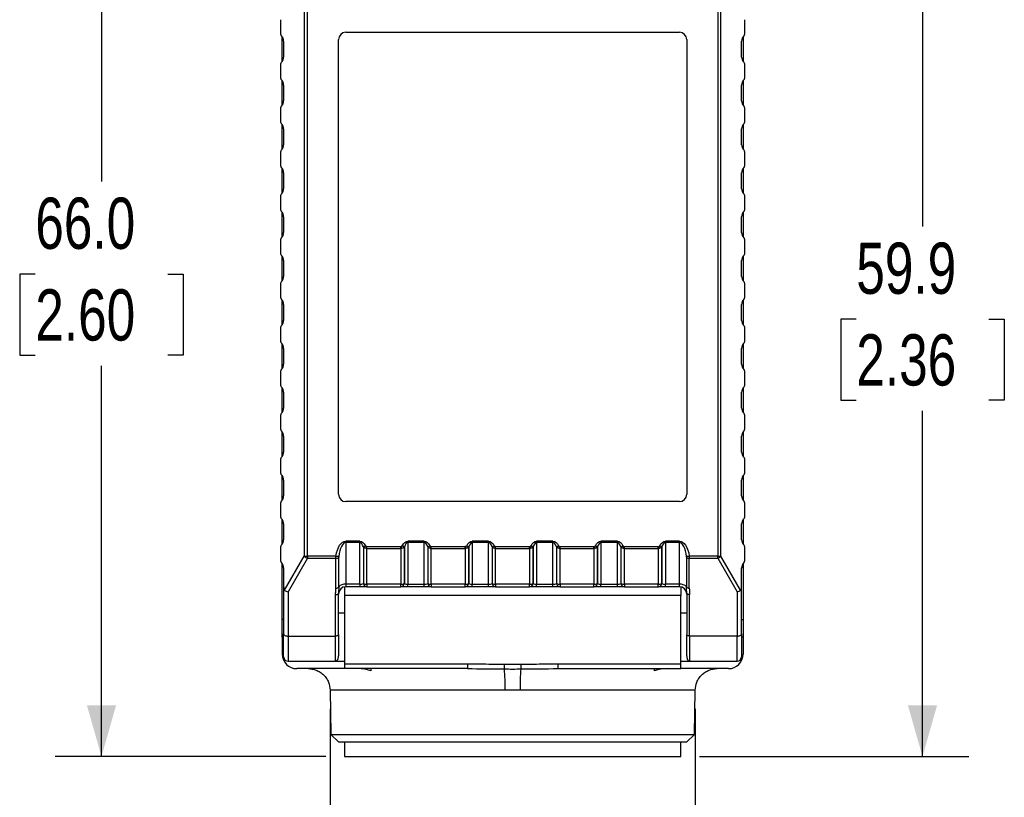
# Model space of a CAD drawing. Header units: millimetres. Extents: x 0 to 432, y 0 to 279.
# Tile 2 of 14: x 153 to 220, y 100 to 154. Entities that reach past the tile are written whole.
import ezdxf

# ---------------------------------------------------------------- set-up
doc = ezdxf.new("R2010")
doc.units = ezdxf.units.MM
doc.layers.add('DIMENSIONS', color=140, linetype='Continuous')
doc.styles.add('SLDTEXTSTYLE0', font='TXT', dxfattribs={"width": 0.75})
doc.dimstyles.new('SLDDIMSTYLE0', dxfattribs={"dimtxt": 3.5, "dimasz": 3.5, "dimexe": 0, "dimexo": 0.0625, "dimgap": 0.875, "dimtad": 0, "dimtih": 1, "dimtoh": 1, "dimdec": 1, "dimrnd": 1e-09, "dimzin": 4, "dimdsep": 46, "dimtxsty": 'SLDTEXTSTYLE0', "dimsah": 1, "dimcen": 0.09, "dimadec": 0, "dimazin": 1, "dimtfac": 1, "dimtdec": 1, "dimtofl": 0, "dimtmove": 0, "dimatfit": 3, "dimfxl": 0, "dimfrac": 2, "dimtolj": 1, "dimtzin": 12, "dimarcsym": 0})
doc.dimstyles.new('SLDDIMSTYLE1', dxfattribs={"dimtxt": 3.5, "dimasz": 3.5, "dimexe": 0, "dimexo": 0.0625, "dimgap": 0.875, "dimtad": 0, "dimtih": 1, "dimtoh": 1, "dimdec": 1, "dimrnd": 1e-09, "dimzin": 12, "dimdsep": 46, "dimtxsty": 'SLDTEXTSTYLE0', "dimsah": 1, "dimcen": 0.09, "dimadec": 0, "dimazin": 3, "dimtfac": 1, "dimtdec": 1, "dimtmove": 0, "dimatfit": 0, "dimfxl": 0, "dimfrac": 2, "dimtolj": 1, "dimtzin": 12, "dimarcsym": 0})
doc.dimstyles.new('SLDDIMSTYLE2', dxfattribs={"dimtxt": 3.5, "dimasz": 3.5, "dimexe": 0, "dimexo": 0.0625, "dimgap": 0.875, "dimtad": 0, "dimtih": 1, "dimtoh": 1, "dimdec": 1, "dimrnd": 1e-09, "dimzin": 12, "dimdsep": 46, "dimtxsty": 'SLDTEXTSTYLE0', "dimsah": 1, "dimcen": 0.09, "dimadec": 0, "dimazin": 3, "dimtfac": 1, "dimtdec": 1, "dimtofl": 0, "dimtmove": 0, "dimatfit": 3, "dimfxl": 0, "dimfrac": 2, "dimtolj": 1, "dimtzin": 12, "dimarcsym": 0})

# ---------------------------------------------------------------- blocks, each defined once
blk = doc.blocks.new('_D')
at = {"layer": 'DIMENSIONS'}
for p, q in [((170.555, 169.196), (155.299, 169.196)), ((158.474, 169.196), (158.474, 142.49)), ((153.948, 136.169), (152.882, 136.169)), ((152.882, 136.169), (152.882, 130.613)), ((163, 136.169), (164.066, 136.169)), ((164.066, 136.169), (164.066, 130.613)), ((152.882, 130.613), (153.948, 130.613)), ((164.066, 130.613), (163, 130.613)), ((158.474, 103.196), (158.474, 129.902)), ((173.805, 103.196), (155.299, 103.196))]:
    blk.add_line(p, q, dxfattribs=at)
for points in [[(158.474, 169.196), (157.474, 165.696), (159.474, 165.696)], [(158.474, 103.196), (159.474, 106.696), (157.474, 106.696)]]:
    blk.add_solid(points, dxfattribs=at)
at = {"layer": 'DIMENSIONS', "char_height": 3.5, "attachment_point": 1, "style": 'SLDTEXTSTYLE0'}
for s, insert in [('66.0', (153.948, 141.392)), ('2.60', (153.948, 135.124))]:
    blk.add_mtext(s, dxfattribs=dict(at, insert=insert))
blk = doc.blocks.new('_D_2')
at = {"layer": 'DIMENSIONS'}
for p, q in [((174.101, 106.452), (174.101, 90.021)), ((199.049, 106.452), (199.049, 90.021)), ((174.101, 93.196), (167.751, 93.196)), ((182.049, 93.169), (180.983, 93.169)), ((180.983, 93.169), (180.983, 87.613)), ((191.101, 93.169), (192.167, 93.169)), ((192.167, 93.169), (192.167, 87.613)), ((199.049, 93.196), (205.399, 93.196)), ((180.983, 87.613), (182.049, 87.613)), ((192.167, 87.613), (191.101, 87.613))]:
    blk.add_line(p, q, dxfattribs=at)
for points in [[(174.101, 93.196), (170.601, 94.196), (170.601, 92.196)], [(199.049, 93.196), (202.549, 92.196), (202.549, 94.196)]]:
    blk.add_solid(points, dxfattribs=at)
at = {"layer": 'DIMENSIONS', "char_height": 3.5, "attachment_point": 1, "style": 'SLDTEXTSTYLE0'}
for s, insert in [('24.9', (182.049, 98.392)), ('0.98', (182.049, 92.124))]:
    blk.add_mtext(s, dxfattribs=dict(at, insert=insert))
blk = doc.blocks.new('_D_3')
at = {"layer": 'DIMENSIONS'}
for p, q in [((202.385, 163.046), (217.766, 163.046)), ((214.591, 163.046), (214.591, 139.415)), ((210.066, 133.094), (208.999, 133.094)), ((208.999, 133.094), (208.999, 127.538)), ((219.117, 133.094), (220.183, 133.094)), ((220.183, 133.094), (220.183, 127.538)), ((208.999, 127.538), (210.066, 127.538)), ((220.183, 127.538), (219.117, 127.538)), ((214.591, 103.196), (214.591, 126.827)), ((199.345, 103.196), (217.766, 103.196))]:
    blk.add_line(p, q, dxfattribs=at)
for points in [[(214.591, 163.046), (213.591, 159.546), (215.591, 159.546)], [(214.591, 103.196), (215.591, 106.696), (213.591, 106.696)]]:
    blk.add_solid(points, dxfattribs=at)
at = {"layer": 'DIMENSIONS', "char_height": 3.5, "attachment_point": 1, "style": 'SLDTEXTSTYLE0'}
for s, insert in [('59.9', (210.066, 138.317)), ('2.36', (210.066, 132.049))]:
    blk.add_mtext(s, dxfattribs=dict(at, insert=insert))

msp = doc.modelspace()

# ---------------------------------------------------------------- linework, layer by layer
at = {"color": 7, "linetype": 'Continuous', "lineweight": 25}
for p, q in [((172.337, 154.196), (172.337, 116.892)), ((172.549, 116.892), (172.549, 154.196)), ((200.601, 154.196), (200.601, 116.892)), ((200.813, 116.892), (200.813, 154.196)), ((170.725, 152.537), (170.725, 153.554)), ((202.425, 153.554), (202.425, 152.537)), ((170.754, 152.466), (170.779, 152.442)), ((170.825, 150.703), (170.825, 152.389)), ((174.675, 121.111), (174.675, 152.196)), ((175.175, 152.696), (197.975, 152.696)), ((198.475, 152.196), (198.475, 121.111)), ((202.325, 152.389), (202.325, 150.703)), ((202.372, 152.442), (202.396, 152.466)), ((170.925, 152.089), (170.925, 151.003)), ((202.225, 151.003), (202.225, 152.089)), ((170.725, 149.537), (170.725, 150.554)), ((170.779, 150.649), (170.754, 150.625)), ((202.396, 150.625), (202.372, 150.649)), ((202.425, 150.554), (202.425, 149.537)), ((170.754, 149.466), (170.779, 149.442)), ((202.372, 149.442), (202.396, 149.466)), ((170.825, 147.703), (170.825, 149.389)), ((170.925, 149.089), (170.925, 148.003)), ((202.225, 148.003), (202.225, 149.089)), ((202.325, 149.389), (202.325, 147.703)), ((170.725, 146.537), (170.725, 147.554)), ((170.779, 147.649), (170.754, 147.625)), ((202.396, 147.625), (202.372, 147.649)), ((202.425, 147.554), (202.425, 146.537)), ((170.754, 146.466), (170.779, 146.442)), ((170.825, 144.703), (170.825, 146.389)), ((170.925, 146.089), (170.925, 145.003)), ((202.225, 145.003), (202.225, 146.089)), ((202.325, 146.389), (202.325, 144.703)), ((202.372, 146.442), (202.396, 146.466)), ((170.725, 143.537), (170.725, 144.554)), ((170.779, 144.649), (170.754, 144.625)), ((202.396, 144.625), (202.372, 144.649)), ((202.425, 144.554), (202.425, 143.537)), ((170.754, 143.466), (170.779, 143.442)), ((170.825, 141.703), (170.825, 143.389)), ((202.325, 143.389), (202.325, 141.703)), ((202.372, 143.442), (202.396, 143.466)), ((170.925, 143.089), (170.925, 142.003)), ((202.225, 142.003), (202.225, 143.089)), ((170.725, 140.537), (170.725, 141.554)), ((170.779, 141.649), (170.754, 141.625)), ((202.396, 141.625), (202.372, 141.649)), ((202.425, 141.554), (202.425, 140.537)), ((170.754, 140.466), (170.779, 140.442)), ((170.825, 138.703), (170.825, 140.389)), ((170.925, 140.089), (170.925, 139.003)), ((202.225, 139.003), (202.225, 140.089)), ((202.325, 140.389), (202.325, 138.703)), ((202.372, 140.442), (202.396, 140.466)), ((170.779, 138.649), (170.754, 138.625)), ((202.396, 138.625), (202.372, 138.649)), ((170.725, 137.537), (170.725, 138.554)), ((202.425, 138.554), (202.425, 137.537)), ((170.754, 137.466), (170.779, 137.442)), ((170.825, 135.703), (170.825, 137.389)), ((202.325, 137.389), (202.325, 135.703)), ((202.372, 137.442), (202.396, 137.466)), ((170.925, 137.089), (170.925, 136.003)), ((202.225, 136.003), (202.225, 137.089)), ((170.725, 134.537), (170.725, 135.554)), ((170.779, 135.649), (170.754, 135.625)), ((202.396, 135.625), (202.372, 135.649)), ((202.425, 135.554), (202.425, 134.537)), ((170.754, 134.466), (170.779, 134.442)), ((170.825, 132.703), (170.825, 134.389)), ((170.925, 134.089), (170.925, 133.003)), ((202.225, 133.003), (202.225, 134.089)), ((202.325, 134.389), (202.325, 132.703)), ((202.372, 134.442), (202.396, 134.466)), ((170.779, 132.649), (170.754, 132.625)), ((202.396, 132.625), (202.372, 132.649)), ((170.725, 131.537), (170.725, 132.554)), ((202.425, 132.554), (202.425, 131.537)), ((170.754, 131.466), (170.779, 131.442)), ((170.825, 129.703), (170.825, 131.389)), ((202.325, 131.389), (202.325, 129.703)), ((202.372, 131.442), (202.396, 131.466)), ((170.925, 131.089), (170.925, 130.003)), ((202.225, 130.003), (202.225, 131.089)), ((170.725, 128.537), (170.725, 129.554)), ((170.779, 129.649), (170.754, 129.625)), ((202.396, 129.625), (202.372, 129.649)), ((202.425, 129.554), (202.425, 128.537)), ((170.754, 128.466), (170.779, 128.442)), ((170.825, 126.703), (170.825, 128.389)), ((170.925, 128.089), (170.925, 127.003)), ((202.225, 127.003), (202.225, 128.089)), ((202.325, 128.389), (202.325, 126.703)), ((202.372, 128.442), (202.396, 128.466)), ((170.725, 125.537), (170.725, 126.554)), ((170.779, 126.649), (170.754, 126.625)), ((202.396, 126.625), (202.372, 126.649)), ((202.425, 126.554), (202.425, 125.537)), ((170.754, 125.466), (170.779, 125.442)), ((170.825, 123.703), (170.825, 125.389)), ((202.325, 125.389), (202.325, 123.703)), ((202.372, 125.442), (202.396, 125.466)), ((170.925, 125.089), (170.925, 124.003)), ((202.225, 124.003), (202.225, 125.089)), ((170.725, 122.537), (170.725, 123.554)), ((170.779, 123.649), (170.754, 123.625)), ((202.396, 123.625), (202.372, 123.649)), ((202.425, 123.554), (202.425, 122.537)), ((170.754, 122.466), (170.779, 122.442)), ((170.825, 120.703), (170.825, 122.389)), ((170.925, 122.089), (170.925, 121.003)), ((202.225, 121.003), (202.225, 122.089)), ((202.325, 122.389), (202.325, 120.703)), ((202.372, 122.442), (202.396, 122.466)), ((170.725, 119.537), (170.725, 120.554)), ((170.779, 120.649), (170.754, 120.625)), ((197.975, 120.611), (175.175, 120.611)), ((202.396, 120.625), (202.372, 120.649)), ((202.425, 120.554), (202.425, 119.537)), ((170.754, 119.466), (170.779, 119.442)), ((170.825, 117.703), (170.825, 119.389)), ((202.325, 119.389), (202.325, 117.703)), ((202.372, 119.442), (202.396, 119.466)), ((170.925, 119.089), (170.925, 118.003)), ((202.225, 118.003), (202.225, 119.089)), ((176.134, 117.911), (175.175, 117.911)), ((175.175, 117.811), (175.175, 117.911)), ((175.175, 117.811), (175.175, 114.966)), ((176.134, 117.811), (175.175, 117.811)), ((176.134, 117.811), (176.134, 117.911)), ((176.134, 114.966), (176.134, 117.811)), ((180.534, 117.911), (179.416, 117.911)), ((179.416, 117.811), (179.416, 117.911)), ((179.416, 117.811), (179.416, 114.966)), ((180.534, 117.811), (179.416, 117.811)), ((180.534, 117.811), (180.534, 117.911)), ((180.534, 114.966), (180.534, 117.811)), ((184.934, 117.911), (183.816, 117.911)), ((183.816, 117.811), (183.816, 117.911)), ((183.816, 117.811), (183.816, 114.966)), ((184.934, 117.811), (183.816, 117.811)), ((184.934, 117.811), (184.934, 117.911)), ((184.934, 114.966), (184.934, 117.811)), ((189.334, 117.911), (188.216, 117.911)), ((188.216, 117.811), (188.216, 117.911)), ((188.216, 117.811), (188.216, 114.966)), ((189.334, 117.811), (188.216, 117.811)), ((189.334, 117.811), (189.334, 117.911)), ((189.334, 114.966), (189.334, 117.811)), ((193.734, 117.911), (192.616, 117.911)), ((192.616, 117.811), (192.616, 117.911)), ((192.616, 117.811), (192.616, 114.966)), ((193.734, 117.811), (192.616, 117.811)), ((193.734, 117.811), (193.734, 117.911)), ((193.734, 114.966), (193.734, 117.811)), ((197.975, 117.911), (197.016, 117.911)), ((197.016, 117.811), (197.016, 117.911)), ((197.016, 117.811), (197.016, 114.966)), ((197.975, 117.811), (197.016, 117.811)), ((197.975, 117.811), (197.975, 117.911)), ((197.975, 114.966), (197.975, 117.811)), ((170.725, 116.537), (170.725, 117.554)), ((170.779, 117.649), (170.754, 117.625)), ((176.375, 117.524), (176.375, 115.015)), ((176.376, 117.523), (176.375, 117.524)), ((176.376, 117.523), (176.376, 115.015)), ((176.517, 117.593), (176.516, 117.595)), ((178.934, 117.511), (176.616, 117.511)), ((176.616, 117.411), (176.616, 117.511)), ((176.616, 114.966), (176.616, 117.411)), ((176.616, 117.411), (178.934, 117.411)), ((178.934, 117.411), (178.934, 117.511)), ((178.934, 117.411), (178.934, 114.966)), ((179.034, 117.595), (179.033, 117.593)), ((179.175, 117.523), (179.176, 117.524)), ((179.175, 115.015), (179.175, 117.523)), ((179.176, 117.524), (179.176, 115.015)), ((180.775, 117.524), (180.775, 115.015)), ((180.776, 117.523), (180.775, 117.524)), ((180.776, 117.523), (180.776, 115.015)), ((180.917, 117.593), (180.916, 117.595)), ((183.334, 117.511), (181.016, 117.511)), ((181.016, 117.411), (181.016, 117.511)), ((181.016, 114.966), (181.016, 117.411)), ((181.016, 117.411), (183.334, 117.411)), ((183.334, 117.411), (183.334, 117.511)), ((183.334, 117.411), (183.334, 114.966)), ((183.434, 117.595), (183.433, 117.593)), ((183.575, 117.523), (183.576, 117.524)), ((183.575, 115.015), (183.575, 117.523)), ((183.576, 117.524), (183.576, 115.015)), ((185.175, 117.524), (185.175, 115.015)), ((185.176, 117.523), (185.175, 117.524)), ((185.176, 117.523), (185.176, 115.015)), ((185.317, 117.593), (185.316, 117.595)), ((187.734, 117.511), (185.416, 117.511)), ((185.416, 117.411), (185.416, 117.511)), ((185.416, 114.966), (185.416, 117.411)), ((185.416, 117.411), (187.734, 117.411)), ((187.734, 117.411), (187.734, 117.511)), ((187.734, 117.411), (187.734, 114.966)), ((187.834, 117.595), (187.833, 117.593)), ((187.975, 117.523), (187.976, 117.524)), ((187.975, 115.015), (187.975, 117.523)), ((187.976, 117.524), (187.976, 115.015)), ((189.575, 117.524), (189.575, 115.015)), ((189.576, 117.523), (189.575, 117.524)), ((189.576, 117.523), (189.576, 115.015)), ((189.717, 117.593), (189.716, 117.595)), ((192.134, 117.511), (189.816, 117.511)), ((189.816, 117.411), (189.816, 117.511)), ((189.816, 114.966), (189.816, 117.411)), ((189.816, 117.411), (192.134, 117.411)), ((192.134, 117.411), (192.134, 117.511)), ((192.134, 117.411), (192.134, 114.966)), ((192.234, 117.595), (192.233, 117.593)), ((192.375, 117.523), (192.376, 117.524)), ((192.375, 115.015), (192.375, 117.523)), ((192.376, 117.524), (192.376, 115.015)), ((193.975, 117.524), (193.975, 115.015)), ((193.976, 117.523), (193.975, 117.524)), ((193.976, 117.523), (193.976, 115.015)), ((194.117, 117.593), (194.116, 117.595)), ((196.534, 117.511), (194.216, 117.511)), ((194.216, 117.411), (194.216, 117.511)), ((194.216, 114.966), (194.216, 117.411)), ((194.216, 117.411), (196.534, 117.411)), ((196.534, 117.411), (196.534, 117.511)), ((196.534, 117.411), (196.534, 114.966)), ((196.634, 117.595), (196.633, 117.593)), ((196.775, 117.523), (196.776, 117.524)), ((196.775, 115.015), (196.775, 117.523)), ((196.776, 117.524), (196.776, 115.015)), ((202.396, 117.625), (202.372, 117.649)), ((202.425, 117.554), (202.425, 116.537)), ((170.754, 116.466), (170.779, 116.442)), ((170.988, 114.554), (172.337, 116.892)), ((172.549, 116.742), (171.225, 114.448)), ((172.337, 116.892), (172.549, 116.892)), ((174.501, 116.892), (172.549, 116.892)), ((172.549, 116.892), (172.549, 116.742)), ((172.549, 116.742), (174.498, 116.742)), ((174.498, 114.704), (174.498, 116.742)), ((174.691, 114.779), (174.691, 116.816)), ((198.459, 116.816), (198.459, 114.779)), ((200.601, 116.892), (198.649, 116.892)), ((198.652, 116.742), (200.601, 116.742)), ((198.652, 114.704), (198.652, 116.742)), ((200.601, 116.892), (200.813, 116.892)), ((200.601, 116.742), (200.601, 116.892)), ((200.601, 116.742), (201.925, 114.448)), ((202.162, 114.554), (200.813, 116.892)), ((202.372, 116.442), (202.396, 116.466)), ((170.825, 116.097), (170.825, 116.389)), ((170.825, 112.561), (170.825, 116.097)), ((170.925, 116.097), (170.825, 116.097)), ((170.925, 116.089), (170.925, 114.813)), ((202.325, 116.097), (202.225, 116.097)), ((202.225, 114.813), (202.225, 116.089)), ((202.325, 116.389), (202.325, 116.097)), ((202.325, 116.097), (202.325, 112.561)), ((170.925, 114.813), (170.925, 111.571)), ((171.225, 114.448), (171.225, 111.421)), ((175.075, 114.786), (175.075, 114.196)), ((176.134, 114.966), (175.175, 114.966)), ((175.175, 114.966), (175.175, 114.796)), ((176.134, 114.796), (175.175, 114.796)), ((176.134, 114.966), (176.134, 114.796)), ((176.375, 115.015), (176.376, 115.015)), ((176.616, 114.796), (176.615, 114.796)), ((178.934, 114.966), (176.616, 114.966)), ((176.616, 114.966), (176.616, 114.796)), ((176.616, 114.796), (178.934, 114.796)), ((178.934, 114.796), (178.934, 114.966)), ((178.935, 114.796), (178.934, 114.796)), ((179.176, 115.015), (179.175, 115.015)), ((179.416, 114.966), (180.534, 114.966)), ((179.416, 114.796), (179.416, 114.966)), ((180.534, 114.796), (179.416, 114.796)), ((180.534, 114.796), (180.534, 114.966)), ((180.775, 115.015), (180.776, 115.015)), ((181.016, 114.796), (181.015, 114.796)), ((183.334, 114.966), (181.016, 114.966)), ((181.016, 114.966), (181.016, 114.796)), ((181.016, 114.796), (183.334, 114.796)), ((183.334, 114.796), (183.334, 114.966)), ((183.335, 114.796), (183.334, 114.796)), ((183.576, 115.015), (183.575, 115.015)), ((183.816, 114.966), (184.934, 114.966)), ((183.816, 114.796), (183.816, 114.966)), ((184.934, 114.796), (183.816, 114.796)), ((184.934, 114.796), (184.934, 114.966)), ((185.175, 115.015), (185.176, 115.015)), ((185.416, 114.796), (185.415, 114.796)), ((187.734, 114.966), (185.416, 114.966)), ((185.416, 114.966), (185.416, 114.796)), ((185.416, 114.796), (187.734, 114.796)), ((187.734, 114.796), (187.734, 114.966)), ((187.735, 114.796), (187.734, 114.796)), ((187.976, 115.015), (187.975, 115.015)), ((188.216, 114.966), (189.334, 114.966)), ((188.216, 114.796), (188.216, 114.966)), ((189.334, 114.796), (188.216, 114.796)), ((189.334, 114.796), (189.334, 114.966)), ((189.575, 115.015), (189.576, 115.015)), ((189.816, 114.796), (189.815, 114.796)), ((192.134, 114.966), (189.816, 114.966)), ((189.816, 114.966), (189.816, 114.796)), ((189.816, 114.796), (192.134, 114.796)), ((192.134, 114.796), (192.134, 114.966)), ((192.135, 114.796), (192.134, 114.796)), ((192.376, 115.015), (192.375, 115.015)), ((192.616, 114.966), (193.734, 114.966)), ((192.616, 114.796), (192.616, 114.966)), ((193.734, 114.796), (192.616, 114.796)), ((193.734, 114.796), (193.734, 114.966)), ((193.975, 115.015), (193.976, 115.015)), ((194.216, 114.796), (194.215, 114.796)), ((196.534, 114.966), (194.216, 114.966)), ((194.216, 114.966), (194.216, 114.796)), ((194.216, 114.796), (196.534, 114.796)), ((196.534, 114.796), (196.534, 114.966)), ((196.535, 114.796), (196.534, 114.796)), ((196.776, 115.015), (196.775, 115.015)), ((197.975, 114.966), (197.016, 114.966)), ((197.016, 114.796), (197.016, 114.966)), ((197.975, 114.796), (197.016, 114.796)), ((197.975, 114.796), (197.975, 114.966)), ((198.075, 114.786), (198.075, 114.196)), ((201.925, 114.448), (201.925, 111.421)), ((202.225, 111.571), (202.225, 114.813)), ((174.475, 111.421), (174.475, 114.258)), ((174.675, 111.521), (174.675, 114.358)), ((198.075, 114.196), (175.075, 114.196)), ((175.075, 114.196), (175.075, 109.529)), ((198.075, 109.529), (198.075, 114.196)), ((198.475, 114.358), (198.475, 111.521)), ((198.675, 111.421), (198.675, 114.258)), ((170.825, 111.346), (170.825, 112.561)), ((175.075, 112.996), (174.675, 112.996)), ((198.475, 112.996), (198.075, 112.996)), ((202.325, 112.561), (202.325, 111.346)), ((170.825, 111.346), (170.825, 110.196)), ((171.225, 111.421), (174.475, 111.421)), ((171.225, 111.421), (171.225, 109.696)), ((174.475, 109.696), (174.475, 111.421)), ((201.925, 111.421), (198.675, 111.421)), ((198.675, 111.421), (198.675, 109.696)), ((201.925, 109.696), (201.925, 111.421)), ((202.325, 111.346), (202.325, 110.196)), ((174.475, 109.722), (174.547, 109.731)), ((198.604, 109.731), (198.675, 109.722)), ((171.225, 109.696), (174.475, 109.696)), ((175.075, 109.196), (171.825, 109.196)), ((174.476, 109.696), (175.075, 109.696)), ((175.075, 109.529), (183.486, 109.529)), ((175.075, 109.529), (175.075, 109.196)), ((183.486, 109.196), (175.075, 109.196)), ((183.486, 109.529), (183.486, 109.196)), ((189.664, 109.529), (198.075, 109.529)), ((189.664, 109.529), (189.664, 109.196)), ((189.664, 109.196), (198.075, 109.196)), ((198.075, 109.696), (198.675, 109.696)), ((198.075, 109.196), (198.075, 109.529)), ((201.325, 109.196), (198.075, 109.196)), ((198.675, 109.696), (201.925, 109.696)), ((174.101, 107.722), (174.154, 104.696)), ((198.997, 104.696), (199.049, 107.722)), ((174.154, 104.696), (174.671, 104.196)), ((174.154, 104.696), (186.575, 104.696)), ((186.575, 104.696), (198.997, 104.696)), ((198.479, 104.196), (198.997, 104.696)), ((174.671, 104.196), (198.479, 104.196)), ((175.075, 104.196), (175.075, 103.196)), ((198.075, 103.196), (198.075, 104.196)), ((175.075, 103.196), (198.075, 103.196))]:
    msp.add_line(p, q, dxfattribs=at)
at = {"color": 8, "linetype": 'Continuous', "lineweight": 25}
for p, q in [((170.925, 112.561), (170.825, 112.561)), ((202.225, 112.561), (202.325, 112.561)), ((170.925, 111.346), (170.825, 111.346)), ((202.325, 111.346), (202.225, 111.346)), ((186.063, 107.722), (174.101, 107.722)), ((199.049, 107.722), (187.087, 107.722))]:
    msp.add_line(p, q, dxfattribs=at)
at = {"color": 7, "linetype": 'Continuous', "lineweight": 25, "flags": 128}
for points in [[(176.375, 117.524), (176.388, 117.531), (176.403, 117.539), (176.42, 117.547), (176.437, 117.556), (176.456, 117.565), (176.476, 117.575), (176.496, 117.585), (176.516, 117.595)], [(176.376, 117.523), (176.389, 117.529), (176.404, 117.537), (176.42, 117.545), (176.438, 117.554), (176.457, 117.563), (176.477, 117.573), (176.497, 117.583), (176.517, 117.593)], [(179.175, 117.523), (179.161, 117.529), (179.146, 117.537), (179.13, 117.545), (179.112, 117.554), (179.093, 117.563), (179.074, 117.573), (179.054, 117.583), (179.033, 117.593)], [(179.176, 117.524), (179.162, 117.531), (179.147, 117.539), (179.131, 117.547), (179.113, 117.556), (179.094, 117.565), (179.075, 117.575), (179.054, 117.585), (179.034, 117.595)], [(180.775, 117.524), (180.788, 117.531), (180.803, 117.539), (180.82, 117.547), (180.837, 117.556), (180.856, 117.565), (180.876, 117.575), (180.896, 117.585), (180.916, 117.595)], [(180.776, 117.523), (180.789, 117.529), (180.804, 117.537), (180.82, 117.545), (180.838, 117.554), (180.857, 117.563), (180.877, 117.573), (180.897, 117.583), (180.917, 117.593)], [(183.575, 117.523), (183.561, 117.529), (183.546, 117.537), (183.53, 117.545), (183.512, 117.554), (183.493, 117.563), (183.474, 117.573), (183.454, 117.583), (183.433, 117.593)], [(183.576, 117.524), (183.562, 117.531), (183.547, 117.539), (183.531, 117.547), (183.513, 117.556), (183.494, 117.565), (183.475, 117.575), (183.454, 117.585), (183.434, 117.595)], [(185.175, 117.524), (185.188, 117.531), (185.203, 117.539), (185.22, 117.547), (185.237, 117.556), (185.256, 117.565), (185.276, 117.575), (185.296, 117.585), (185.316, 117.595)], [(185.176, 117.523), (185.189, 117.529), (185.204, 117.537), (185.22, 117.545), (185.238, 117.554), (185.257, 117.563), (185.277, 117.573), (185.297, 117.583), (185.317, 117.593)], [(187.975, 117.523), (187.961, 117.529), (187.946, 117.537), (187.93, 117.545), (187.912, 117.554), (187.893, 117.563), (187.874, 117.573), (187.854, 117.583), (187.833, 117.593)], [(187.976, 117.524), (187.962, 117.531), (187.947, 117.539), (187.931, 117.547), (187.913, 117.556), (187.894, 117.565), (187.875, 117.575), (187.854, 117.585), (187.834, 117.595)], [(189.575, 117.524), (189.588, 117.531), (189.603, 117.539), (189.62, 117.547), (189.637, 117.556), (189.656, 117.565), (189.676, 117.575), (189.696, 117.585), (189.716, 117.595)], [(189.576, 117.523), (189.589, 117.529), (189.604, 117.537), (189.62, 117.545), (189.638, 117.554), (189.657, 117.563), (189.677, 117.573), (189.697, 117.583), (189.717, 117.593)], [(192.375, 117.523), (192.361, 117.529), (192.346, 117.537), (192.33, 117.545), (192.312, 117.554), (192.293, 117.563), (192.274, 117.573), (192.254, 117.583), (192.233, 117.593)], [(192.376, 117.524), (192.362, 117.531), (192.347, 117.539), (192.331, 117.547), (192.313, 117.556), (192.294, 117.565), (192.275, 117.575), (192.254, 117.585), (192.234, 117.595)], [(193.975, 117.524), (193.988, 117.531), (194.003, 117.539), (194.02, 117.547), (194.037, 117.556), (194.056, 117.565), (194.076, 117.575), (194.096, 117.585), (194.116, 117.595)], [(193.976, 117.523), (193.989, 117.529), (194.004, 117.537), (194.02, 117.545), (194.038, 117.554), (194.057, 117.563), (194.077, 117.573), (194.097, 117.583), (194.117, 117.593)], [(196.775, 117.523), (196.761, 117.529), (196.746, 117.537), (196.73, 117.545), (196.712, 117.554), (196.693, 117.563), (196.674, 117.573), (196.654, 117.583), (196.633, 117.593)], [(196.776, 117.524), (196.762, 117.531), (196.747, 117.539), (196.731, 117.547), (196.713, 117.556), (196.694, 117.565), (196.675, 117.575), (196.654, 117.585), (196.634, 117.595)], [(174.501, 116.892), (174.534, 116.887), (174.566, 116.882), (174.596, 116.878), (174.624, 116.874), (174.648, 116.871), (174.668, 116.868), (174.684, 116.866), (174.694, 116.864)], [(198.456, 116.864), (198.467, 116.866), (198.482, 116.868), (198.502, 116.871), (198.526, 116.874), (198.554, 116.878), (198.584, 116.882), (198.616, 116.887), (198.649, 116.892)], [(174.475, 114.258), (174.514, 114.26), (174.552, 114.265), (174.586, 114.274), (174.617, 114.287), (174.641, 114.302), (174.66, 114.319), (174.671, 114.338), (174.675, 114.358)], [(198.675, 114.258), (198.636, 114.26), (198.599, 114.265), (198.564, 114.274), (198.534, 114.287), (198.509, 114.302), (198.49, 114.319), (198.479, 114.338), (198.475, 114.358)], [(170.925, 111.571), (170.931, 111.541), (170.948, 111.513), (170.976, 111.487), (171.013, 111.465), (171.058, 111.446), (171.11, 111.432), (171.167, 111.423), (171.225, 111.421)], [(174.675, 111.521), (174.671, 111.501), (174.66, 111.482), (174.641, 111.465), (174.617, 111.45), (174.586, 111.437), (174.552, 111.428), (174.514, 111.423), (174.475, 111.421)], [(198.675, 111.421), (198.636, 111.423), (198.599, 111.428), (198.564, 111.437), (198.534, 111.45), (198.509, 111.465), (198.49, 111.482), (198.479, 111.501), (198.475, 111.521)], [(201.925, 111.421), (201.984, 111.423), (202.04, 111.432), (202.092, 111.446), (202.137, 111.465), (202.175, 111.487), (202.202, 111.513), (202.219, 111.541), (202.225, 111.571)]]:
    msp.add_lwpolyline(points, dxfattribs=at)
at = {"color": 7, "linetype": 'Continuous', "lineweight": 25}
for centre, radius, start, end in [((170.825, 152.537), 0.1, 180, 225), ((170.425, 152.089), 0.5, 0, 45), ((175.175, 152.196), 0.5, 90, 180), ((197.975, 152.196), 0.5, 0, 90), ((202.725, 152.089), 0.5, 135, 180), ((202.325, 152.537), 0.1, 315, 0), ((170.425, 151.003), 0.5, 315, 0), ((202.725, 151.003), 0.5, 180, 225), ((170.825, 150.554), 0.1, 135, 180), ((202.325, 150.554), 0.1, 360, 45), ((170.825, 149.537), 0.1, 180, 225), ((170.425, 149.089), 0.5, 0, 45), ((202.725, 149.089), 0.5, 135, 180), ((202.325, 149.537), 0.1, 315, 0), ((170.825, 147.554), 0.1, 135, 180), ((170.425, 148.003), 0.5, 315, 0), ((202.725, 148.003), 0.5, 180, 225), ((202.325, 147.554), 0.1, 360, 45), ((170.825, 146.537), 0.1, 180, 225), ((170.425, 146.089), 0.5, 0, 45), ((202.725, 146.089), 0.5, 135, 180), ((202.325, 146.537), 0.1, 315, 0), ((170.425, 145.003), 0.5, 315, 0), ((202.725, 145.003), 0.5, 180, 225), ((170.825, 144.554), 0.1, 135, 180), ((202.325, 144.554), 0.1, 360, 45), ((170.825, 143.537), 0.1, 180, 225), ((170.425, 143.089), 0.5, 0, 45), ((202.725, 143.089), 0.5, 135, 180), ((202.325, 143.537), 0.1, 315, 0), ((170.825, 141.554), 0.1, 135, 180), ((170.425, 142.003), 0.5, 315, 0), ((202.725, 142.003), 0.5, 180, 225), ((202.325, 141.554), 0.1, 360, 45), ((170.825, 140.537), 0.1, 180, 225), ((170.425, 140.089), 0.5, 0, 45), ((202.725, 140.089), 0.5, 135, 180), ((202.325, 140.537), 0.1, 315, 0), ((170.425, 139.003), 0.5, 315, 0), ((202.725, 139.003), 0.5, 180, 225), ((170.825, 138.554), 0.1, 135, 180), ((202.325, 138.554), 0.1, 0, 45), ((170.825, 137.537), 0.1, 180, 225), ((170.425, 137.089), 0.5, 0, 45), ((202.725, 137.089), 0.5, 135, 180), ((202.325, 137.537), 0.1, 315, 0), ((170.425, 136.003), 0.5, 315, 0), ((202.725, 136.003), 0.5, 180, 225), ((170.825, 135.554), 0.1, 135, 180), ((202.325, 135.554), 0.1, 0, 45), ((170.825, 134.537), 0.1, 180, 225), ((170.425, 134.089), 0.5, 0, 45), ((202.725, 134.089), 0.5, 135, 180), ((202.325, 134.537), 0.1, 315, 0), ((170.825, 132.554), 0.1, 135, 180), ((170.425, 133.003), 0.5, 315, 0), ((202.725, 133.003), 0.5, 180, 225), ((202.325, 132.554), 0.1, 0, 45), ((170.825, 131.537), 0.1, 180, 225), ((170.425, 131.089), 0.5, 0, 45), ((202.725, 131.089), 0.5, 135, 180), ((202.325, 131.537), 0.1, 315, 0), ((170.425, 130.003), 0.5, 315, 0), ((202.725, 130.003), 0.5, 180, 225), ((170.825, 129.554), 0.1, 135, 180), ((202.325, 129.554), 0.1, 0, 45), ((170.825, 128.537), 0.1, 180, 225), ((170.425, 128.089), 0.5, 0, 45), ((202.725, 128.089), 0.5, 135, 180), ((202.325, 128.537), 0.1, 315, 0), ((170.825, 126.554), 0.1, 135, 180), ((170.425, 127.003), 0.5, 315, 0), ((202.725, 127.003), 0.5, 180, 225), ((202.325, 126.554), 0.1, 0, 45), ((170.825, 125.537), 0.1, 180, 225), ((170.425, 125.089), 0.5, 0, 45), ((202.725, 125.089), 0.5, 135, 180), ((202.325, 125.537), 0.1, 315, 0), ((170.425, 124.003), 0.5, 315, 0), ((202.725, 124.003), 0.5, 180, 225), ((170.825, 123.554), 0.1, 135, 180), ((202.325, 123.554), 0.1, 0, 45), ((170.825, 122.537), 0.1, 180, 225), ((202.325, 122.537), 0.1, 315, 0), ((170.425, 122.089), 0.5, 0, 45), ((202.725, 122.089), 0.5, 135, 180), ((170.825, 120.554), 0.1, 135, 180), ((170.425, 121.003), 0.5, 315, 0), ((175.175, 121.111), 0.5, 180, 270), ((197.975, 121.111), 0.5, 270, 0), ((202.725, 121.003), 0.5, 180, 225), ((202.325, 120.554), 0.1, 0, 45), ((170.825, 119.537), 0.1, 180, 225), ((170.425, 119.089), 0.5, 0, 45), ((202.725, 119.089), 0.5, 135, 180), ((202.325, 119.537), 0.1, 315, 0), ((170.425, 118.003), 0.5, 315, 0), ((202.725, 118.003), 0.5, 180, 225), ((170.825, 117.554), 0.1, 135, 180), ((202.325, 117.554), 0.1, 0, 45), ((170.825, 116.537), 0.1, 180, 225), ((170.425, 116.089), 0.5, 0, 45), ((172.786, 117.301), 0.608, 222.39337, 247.07776), ((174.523, 116.964), 0.224, 263.56602, 318.67876), ((198.627, 116.964), 0.224, 221.32124, 276.43398), ((200.364, 117.301), 0.608, 292.92224, 317.60663), ((202.725, 116.089), 0.5, 135, 180), ((202.325, 116.537), 0.1, 315, 0), ((174.523, 114.927), 0.224, 263.56601, 318.67853), ((175.175, 114.296), 0.5, 90, 180), ((175.112, 114.409), 0.561, 83.56594, 138.67881), ((176.641, 115.066), 0.271, 190.69099, 264.44097), ((176.605, 115.518), 0.552, 245.45569, 271.14157), ((176.642, 115.066), 0.271, 190.69048, 264.44078), ((178.945, 115.518), 0.552, 268.85638, 294.54543), ((178.908, 115.066), 0.271, 275.5588, 349.30924), ((178.909, 115.066), 0.271, 275.5588, 349.30924), ((181.041, 115.066), 0.271, 190.6907, 264.44126), ((181.005, 115.518), 0.552, 245.45493, 271.14351), ((181.042, 115.066), 0.271, 190.69109, 264.44067), ((183.345, 115.518), 0.552, 268.85635, 294.54546), ((183.308, 115.066), 0.271, 275.55877, 349.30927), ((183.309, 115.066), 0.271, 275.55877, 349.30927), ((185.441, 115.066), 0.271, 190.69075, 264.44121), ((185.405, 115.518), 0.552, 245.4548, 271.14332), ((185.442, 115.066), 0.271, 190.69051, 264.44169), ((187.745, 115.518), 0.552, 268.85633, 294.54547), ((187.708, 115.066), 0.271, 275.55879, 349.30925), ((187.709, 115.066), 0.271, 275.55879, 349.30925), ((189.841, 115.066), 0.271, 190.69073, 264.44123), ((189.805, 115.518), 0.552, 245.45397, 271.14514), ((189.842, 115.066), 0.271, 190.69117, 264.44144), ((192.145, 115.518), 0.552, 268.85632, 294.54549), ((192.108, 115.066), 0.271, 275.55874, 349.3093), ((192.109, 115.066), 0.271, 275.55874, 349.3093), ((194.241, 115.066), 0.271, 190.69076, 264.4412), ((194.205, 115.518), 0.552, 245.45457, 271.14362), ((194.242, 115.066), 0.271, 190.69076, 264.4412), ((196.545, 115.518), 0.552, 268.85638, 294.54543), ((196.508, 115.066), 0.271, 275.55903, 349.30901), ((196.509, 115.066), 0.271, 275.55903, 349.30901), ((198.038, 114.409), 0.561, 41.32119, 96.43406), ((197.975, 114.296), 0.5, 0, 90), ((198.627, 114.927), 0.224, 221.32147, 276.43399), ((171.825, 110.196), 1, 180, 270), ((171.225, 109.996), 0.3, 180, 270), ((201.325, 110.196), 1, 270, 360), ((201.925, 109.996), 0.3, 270, 0), ((146.342, 109.771), 39.675, 359.13652, 359.59989), ((173.237, 107.998), 12.829, 358.76483, 5.25421), ((199.913, 107.998), 12.829, 174.74579, 181.23517), ((226.808, 109.771), 39.675, 180.40011, 180.86348)]:
    msp.add_arc(centre, radius, start, end, dxfattribs=at)
for centre, major_axis, ratio, start_param, end_param in [((171.225, 115.333), (0.212, 0.792), 0.267949, 2.356194, 3.015253), ((171.225, 114.598), (0.298, -0.08), 0.474033, 3.926991, 4.838729), ((201.925, 114.598), (0.298, 0.08), 0.474033, 4.586049, 5.497787), ((201.925, 115.333), (-0.212, 0.792), 0.267949, 3.267933, 3.926991)]:
    msp.add_ellipse(centre, major_axis=major_axis, ratio=ratio, start_param=start_param, end_param=end_param, dxfattribs=at)
for points, knots in [([(174.501, 116.892), (174.542, 117.183), (174.632, 117.445), (174.873, 117.81), (175.024, 117.911), (175.175, 117.911)], [0, 0, 0, 0, 0.5, 0.5, 1, 1, 1, 1]), ([(175.175, 117.811), (175.067, 117.811), (174.959, 117.717), (174.787, 117.378), (174.723, 117.135), (174.694, 116.864)], [0, 0, 0, 0, 0.5, 0.5, 1, 1, 1, 1]), ([(197.975, 117.911), (198.126, 117.911), (198.277, 117.81), (198.518, 117.445), (198.608, 117.183), (198.649, 116.892)], [0, 0, 0, 0, 0.5, 0.5, 1, 1, 1, 1]), ([(198.456, 116.864), (198.427, 117.135), (198.363, 117.378), (198.191, 117.717), (198.083, 117.811), (197.975, 117.811)], [0, 0, 0, 0, 0.5, 0.5, 1, 1, 1, 1]), ([(176.616, 117.411), (176.599, 117.412), (176.564, 117.414), (176.513, 117.428), (176.463, 117.45), (176.416, 117.482), (176.389, 117.509), (176.376, 117.523)], [0, 0, 0, 0, 0.183479, 0.373346, 0.571595, 0.779977, 1, 1, 1, 1]), ([(179.175, 117.523), (179.161, 117.509), (179.135, 117.482), (179.087, 117.45), (179.037, 117.428), (178.986, 117.414), (178.951, 117.412), (178.934, 117.411)], [0, 0, 0, 0, 0.220023, 0.428405, 0.626654, 0.816521, 1, 1, 1, 1]), ([(181.016, 117.411), (180.999, 117.412), (180.964, 117.414), (180.913, 117.428), (180.863, 117.45), (180.816, 117.482), (180.789, 117.509), (180.776, 117.523)], [0, 0, 0, 0, 0.183479, 0.373346, 0.571595, 0.779977, 1, 1, 1, 1]), ([(183.575, 117.523), (183.561, 117.509), (183.535, 117.482), (183.487, 117.45), (183.437, 117.428), (183.386, 117.414), (183.351, 117.412), (183.334, 117.411)], [0, 0, 0, 0, 0.220023, 0.428405, 0.626654, 0.816521, 1, 1, 1, 1]), ([(185.416, 117.411), (185.399, 117.412), (185.364, 117.414), (185.313, 117.428), (185.263, 117.45), (185.216, 117.482), (185.189, 117.509), (185.176, 117.523)], [0, 0, 0, 0, 0.183479, 0.373346, 0.571595, 0.779977, 1, 1, 1, 1]), ([(187.975, 117.523), (187.961, 117.509), (187.935, 117.482), (187.887, 117.45), (187.837, 117.428), (187.786, 117.414), (187.751, 117.412), (187.734, 117.411)], [0, 0, 0, 0, 0.220023, 0.428405, 0.626654, 0.816521, 1, 1, 1, 1]), ([(189.816, 117.411), (189.799, 117.412), (189.764, 117.414), (189.713, 117.428), (189.663, 117.45), (189.616, 117.482), (189.589, 117.509), (189.576, 117.523)], [0, 0, 0, 0, 0.183479, 0.373346, 0.571595, 0.779977, 1, 1, 1, 1]), ([(192.375, 117.523), (192.361, 117.509), (192.335, 117.482), (192.287, 117.45), (192.237, 117.428), (192.186, 117.414), (192.151, 117.412), (192.134, 117.411)], [0, 0, 0, 0, 0.220023, 0.428405, 0.626654, 0.816521, 1, 1, 1, 1]), ([(194.216, 117.411), (194.199, 117.412), (194.164, 117.414), (194.113, 117.428), (194.063, 117.45), (194.016, 117.482), (193.989, 117.509), (193.976, 117.523)], [0, 0, 0, 0, 0.183479, 0.373346, 0.571595, 0.779977, 1, 1, 1, 1]), ([(196.775, 117.523), (196.761, 117.509), (196.735, 117.482), (196.687, 117.45), (196.637, 117.428), (196.586, 117.414), (196.551, 117.412), (196.534, 117.411)], [0, 0, 0, 0, 0.220023, 0.428405, 0.626654, 0.816521, 1, 1, 1, 1]), ([(174.498, 116.742), (174.498, 116.757), (174.498, 116.789), (174.499, 116.84), (174.501, 116.874), (174.501, 116.892)], [0, 0, 0, 0, 0.336591, 0.669897, 1, 1, 1, 1]), ([(198.649, 116.892), (198.65, 116.874), (198.651, 116.84), (198.652, 116.789), (198.652, 116.757), (198.652, 116.742)], [0, 0, 0, 0, 0.330097, 0.663403, 1, 1, 1, 1]), ([(174.475, 114.258), (174.476, 114.288), (174.478, 114.363), (174.487, 114.478), (174.496, 114.597), (174.497, 114.671), (174.498, 114.704)], [0, 0, 0, 0, 0.205164, 0.499996, 0.779362, 1, 1, 1, 1]), ([(174.691, 114.779), (174.691, 114.698), (174.688, 114.622), (174.679, 114.482), (174.675, 114.418), (174.675, 114.358)], [0, 0, 0, 0, 0.5, 0.5, 1, 1, 1, 1]), ([(176.615, 114.796), (176.599, 114.796), (176.567, 114.796), (176.513, 114.796), (176.456, 114.796), (176.377, 114.796), (176.269, 114.796), (176.179, 114.796), (176.134, 114.796)], [0, 0, 0, 0, 0.130575, 0.25809, 0.38384, 0.509173, 0.754588, 1, 1, 1, 1]), ([(179.416, 114.796), (179.394, 114.796), (179.349, 114.796), (179.283, 114.796), (179.218, 114.796), (179.134, 114.796), (179.033, 114.796), (178.968, 114.796), (178.935, 114.796)], [0, 0, 0, 0, 0.121575, 0.242744, 0.365024, 0.489892, 0.739196, 1, 1, 1, 1]), ([(181.015, 114.796), (180.999, 114.796), (180.967, 114.796), (180.913, 114.796), (180.856, 114.796), (180.777, 114.796), (180.669, 114.796), (180.579, 114.796), (180.534, 114.796)], [0, 0, 0, 0, 0.130575, 0.25809, 0.38384, 0.509173, 0.754588, 1, 1, 1, 1]), ([(183.816, 114.796), (183.794, 114.796), (183.749, 114.796), (183.683, 114.796), (183.618, 114.796), (183.534, 114.796), (183.433, 114.796), (183.368, 114.796), (183.335, 114.796)], [0, 0, 0, 0, 0.121575, 0.242744, 0.365024, 0.489892, 0.739196, 1, 1, 1, 1]), ([(185.415, 114.796), (185.399, 114.796), (185.367, 114.796), (185.313, 114.796), (185.256, 114.796), (185.177, 114.796), (185.069, 114.796), (184.979, 114.796), (184.934, 114.796)], [0, 0, 0, 0, 0.130575, 0.25809, 0.38384, 0.509173, 0.754588, 1, 1, 1, 1]), ([(188.216, 114.796), (188.194, 114.796), (188.149, 114.796), (188.083, 114.796), (188.018, 114.796), (187.934, 114.796), (187.833, 114.796), (187.768, 114.796), (187.735, 114.796)], [0, 0, 0, 0, 0.121575, 0.242744, 0.365024, 0.489892, 0.739196, 1, 1, 1, 1]), ([(189.815, 114.796), (189.799, 114.796), (189.767, 114.796), (189.713, 114.796), (189.656, 114.796), (189.577, 114.796), (189.469, 114.796), (189.379, 114.796), (189.334, 114.796)], [0, 0, 0, 0, 0.130575, 0.25809, 0.38384, 0.509173, 0.754588, 1, 1, 1, 1]), ([(192.616, 114.796), (192.594, 114.796), (192.549, 114.796), (192.483, 114.796), (192.418, 114.796), (192.334, 114.796), (192.233, 114.796), (192.168, 114.796), (192.135, 114.796)], [0, 0, 0, 0, 0.121575, 0.242744, 0.365024, 0.489892, 0.739196, 1, 1, 1, 1]), ([(194.215, 114.796), (194.199, 114.796), (194.167, 114.796), (194.113, 114.796), (194.056, 114.796), (193.977, 114.796), (193.869, 114.796), (193.779, 114.796), (193.734, 114.796)], [0, 0, 0, 0, 0.130575, 0.25809, 0.38384, 0.509173, 0.754588, 1, 1, 1, 1]), ([(197.016, 114.796), (196.994, 114.796), (196.949, 114.796), (196.883, 114.796), (196.818, 114.796), (196.734, 114.796), (196.633, 114.796), (196.568, 114.796), (196.535, 114.796)], [0, 0, 0, 0, 0.121575, 0.242744, 0.365024, 0.489892, 0.739196, 1, 1, 1, 1]), ([(198.475, 114.358), (198.475, 114.418), (198.471, 114.482), (198.463, 114.622), (198.459, 114.698), (198.459, 114.779)], [0, 0, 0, 0, 0.5, 0.5, 1, 1, 1, 1]), ([(170.925, 109.996), (170.925, 109.996), (170.925, 110.029), (170.925, 110.17), (170.925, 110.277), (170.925, 110.558), (170.925, 110.732), (170.925, 111.125), (170.925, 111.343), (170.925, 111.571)], [0, 0, 0, 0, 0.25, 0.25, 0.5, 0.5, 0.75, 0.75, 1, 1, 1, 1]), ([(174.675, 111.521), (174.675, 111.2), (174.675, 110.896), (174.675, 110.393), (174.675, 110.194), (174.675, 110.068)], [0, 0, 0, 0, 0.5, 0.5, 1, 1, 1, 1]), ([(198.475, 110.068), (198.475, 110.194), (198.475, 110.393), (198.475, 110.896), (198.475, 111.2), (198.475, 111.521)], [0, 0, 0, 0, 0.5, 0.5, 1, 1, 1, 1]), ([(202.225, 111.571), (202.225, 111.343), (202.225, 111.125), (202.225, 110.732), (202.225, 110.558), (202.225, 110.277), (202.225, 110.17), (202.225, 110.029), (202.225, 109.996), (202.225, 109.996)], [0, 0, 0, 0, 0.25, 0.25, 0.5, 0.5, 0.75, 0.75, 1, 1, 1, 1]), ([(174.475, 109.696), (174.486, 109.697), (174.509, 109.699), (174.548, 109.719), (174.582, 109.752), (174.617, 109.804), (174.648, 109.872), (174.671, 109.969), (174.674, 110.038), (174.675, 110.068)], [0, 0, 0, 0, 0.111501, 0.251085, 0.429148, 0.499718, 0.704407, 0.871213, 1, 1, 1, 1]), ([(198.475, 110.068), (198.476, 110.051), (198.476, 110.013), (198.484, 109.957), (198.497, 109.898), (198.517, 109.84), (198.539, 109.796), (198.568, 109.752), (198.602, 109.719), (198.641, 109.699), (198.665, 109.697), (198.675, 109.696)], [0, 0, 0, 0, 0.072717, 0.159062, 0.259167, 0.373017, 0.500405, 0.570885, 0.748977, 0.888526, 1, 1, 1, 1]), ([(172.604, 109.196), (172.79, 109.176), (173.076, 109.146), (173.422, 108.963), (173.661, 108.773), (173.854, 108.538), (174.043, 108.195), (174.078, 107.908), (174.101, 107.722)], [0, 0, 0, 0, 0.240015, 0.368813, 0.500211, 0.631583, 0.760301, 1, 1, 1, 1]), ([(183.486, 109.529), (183.665, 109.528), (184.087, 109.526), (184.758, 109.514), (185.422, 109.501), (185.844, 109.496), (186.016, 109.494)], [0, 0, 0, 0, 0.21226, 0.499998, 0.796183, 1, 1, 1, 1]), ([(186.016, 109.494), (186.202, 109.493), (186.575, 109.49), (186.948, 109.493), (187.134, 109.494)], [0, 0, 0, 0, 0.5, 1, 1, 1, 1]), ([(187.134, 109.494), (187.306, 109.496), (187.728, 109.501), (188.392, 109.514), (189.063, 109.526), (189.485, 109.528), (189.664, 109.529)], [0, 0, 0, 0, 0.203821, 0.500002, 0.787738, 1, 1, 1, 1]), ([(199.049, 107.722), (199.072, 107.908), (199.107, 108.195), (199.296, 108.538), (199.49, 108.773), (199.728, 108.963), (200.074, 109.146), (200.36, 109.176), (200.546, 109.196)], [0, 0, 0, 0, 0.239699, 0.368417, 0.499789, 0.631187, 0.759985, 1, 1, 1, 1])]:
    msp.add_open_spline(points, degree=3, knots=knots, dxfattribs=at)
for points in [[(176.134, 117.911), (176.276, 117.911), (176.416, 117.795), (176.516, 117.595)], [(176.375, 117.524), (176.312, 117.706), (176.223, 117.811), (176.134, 117.811)], [(179.034, 117.595), (179.134, 117.795), (179.275, 117.911), (179.416, 117.911)], [(179.416, 117.811), (179.327, 117.811), (179.239, 117.706), (179.176, 117.524)], [(180.534, 117.911), (180.676, 117.911), (180.816, 117.795), (180.916, 117.595)], [(180.775, 117.524), (180.712, 117.706), (180.623, 117.811), (180.534, 117.811)], [(183.434, 117.595), (183.534, 117.795), (183.675, 117.911), (183.816, 117.911)], [(183.816, 117.811), (183.727, 117.811), (183.639, 117.706), (183.576, 117.524)], [(184.934, 117.911), (185.076, 117.911), (185.216, 117.795), (185.316, 117.595)], [(185.175, 117.524), (185.112, 117.706), (185.023, 117.811), (184.934, 117.811)], [(187.834, 117.595), (187.934, 117.795), (188.075, 117.911), (188.216, 117.911)], [(188.216, 117.811), (188.127, 117.811), (188.039, 117.706), (187.976, 117.524)], [(189.334, 117.911), (189.476, 117.911), (189.616, 117.795), (189.716, 117.595)], [(189.575, 117.524), (189.512, 117.706), (189.423, 117.811), (189.334, 117.811)], [(192.234, 117.595), (192.334, 117.795), (192.475, 117.911), (192.616, 117.911)], [(192.616, 117.811), (192.527, 117.811), (192.439, 117.706), (192.376, 117.524)], [(193.734, 117.911), (193.876, 117.911), (194.016, 117.795), (194.116, 117.595)], [(193.975, 117.524), (193.912, 117.706), (193.823, 117.811), (193.734, 117.811)], [(196.634, 117.595), (196.734, 117.795), (196.875, 117.911), (197.016, 117.911)], [(197.016, 117.811), (196.927, 117.811), (196.839, 117.706), (196.776, 117.524)], [(176.517, 117.593), (176.543, 117.542), (176.579, 117.511), (176.616, 117.511)], [(178.934, 117.511), (178.971, 117.511), (179.007, 117.542), (179.033, 117.593)], [(180.917, 117.593), (180.943, 117.542), (180.979, 117.511), (181.016, 117.511)], [(183.334, 117.511), (183.371, 117.511), (183.407, 117.542), (183.433, 117.593)], [(185.317, 117.593), (185.343, 117.542), (185.379, 117.511), (185.416, 117.511)], [(187.734, 117.511), (187.771, 117.511), (187.807, 117.542), (187.833, 117.593)], [(189.717, 117.593), (189.743, 117.542), (189.779, 117.511), (189.816, 117.511)], [(192.134, 117.511), (192.171, 117.511), (192.207, 117.542), (192.233, 117.593)], [(194.117, 117.593), (194.143, 117.542), (194.179, 117.511), (194.216, 117.511)], [(196.534, 117.511), (196.571, 117.511), (196.607, 117.542), (196.633, 117.593)], [(174.694, 116.864), (174.692, 116.848), (174.691, 116.832), (174.691, 116.816)], [(198.459, 116.816), (198.459, 116.831), (198.458, 116.848), (198.456, 116.864)], [(176.134, 114.966), (176.223, 114.966), (176.312, 114.984), (176.375, 115.015)], [(179.176, 115.015), (179.239, 114.984), (179.327, 114.966), (179.416, 114.966)], [(180.534, 114.966), (180.623, 114.966), (180.712, 114.984), (180.775, 115.015)], [(183.576, 115.015), (183.639, 114.984), (183.727, 114.966), (183.816, 114.966)], [(184.934, 114.966), (185.023, 114.966), (185.112, 114.984), (185.175, 115.015)], [(187.976, 115.015), (188.039, 114.984), (188.127, 114.966), (188.216, 114.966)], [(189.334, 114.966), (189.423, 114.966), (189.512, 114.984), (189.575, 115.015)], [(192.376, 115.015), (192.439, 114.984), (192.527, 114.966), (192.616, 114.966)], [(193.734, 114.966), (193.823, 114.966), (193.912, 114.984), (193.975, 115.015)], [(196.776, 115.015), (196.839, 114.984), (196.927, 114.966), (197.016, 114.966)], [(198.652, 114.704), (198.652, 114.555), (198.675, 114.407), (198.675, 114.258)], [(176.875, 109.049), (176.597, 109.148), (176.308, 109.196), (176.013, 109.196)], [(176.875, 109.196), (176.875, 109.196), (176.875, 109.147), (176.875, 109.049)], [(183.486, 109.196), (184.319, 109.196), (185.164, 109.178), (186.012, 109.173)], [(186.012, 109.173), (186.388, 109.171), (186.763, 109.171), (187.138, 109.173)], [(187.138, 109.173), (187.986, 109.178), (188.831, 109.196), (189.664, 109.196)], [(196.275, 109.049), (196.275, 109.147), (196.275, 109.196), (196.275, 109.196)], [(197.137, 109.196), (196.842, 109.196), (196.553, 109.148), (196.275, 109.049)], [(186.575, 107.722), (186.404, 107.722), (186.234, 107.722), (186.063, 107.722)], [(187.087, 107.722), (186.917, 107.722), (186.746, 107.722), (186.575, 107.722)]]:
    msp.add_open_spline(points, degree=3, dxfattribs=at)

# ---------------------------------------------------------------- dimensions: what is measured, and where the dimension line sits
at = {"layer": 'DIMENSIONS'}
for base, p1, p2, dimstyle, picture, middle in [((158.474, 169.196), (175.075, 103.196), (171.825, 169.196), 'SLDDIMSTYLE0', '_D', (158.474, 136.196)), ((214.591214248, 163.045616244), (198.07514451, 103.195616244), (201.11514451, 163.045616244), 'SLDDIMSTYLE2', '_D_3', (214.591214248, 133.120616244))]:
    dim = msp.add_linear_dim(base=base, p1=p1, p2=p2, angle=90, dimstyle=dimstyle, dxfattribs=at)
    dim.commit()
    dim.dimension.update_dxf_attribs({"geometry": picture, "text_midpoint": middle, "dimtype": 160})
dim = msp.add_linear_dim(base=(199.049, 93.196), p1=(174.101, 107.722), p2=(199.049, 107.722), dimstyle='SLDDIMSTYLE1', dxfattribs=at)
dim.commit()
dim.dimension.update_dxf_attribs({"geometry": '_D_2', "text_midpoint": (186.575, 93.196), "dimtype": 160})

doc.saveas('drawing.dxf')
